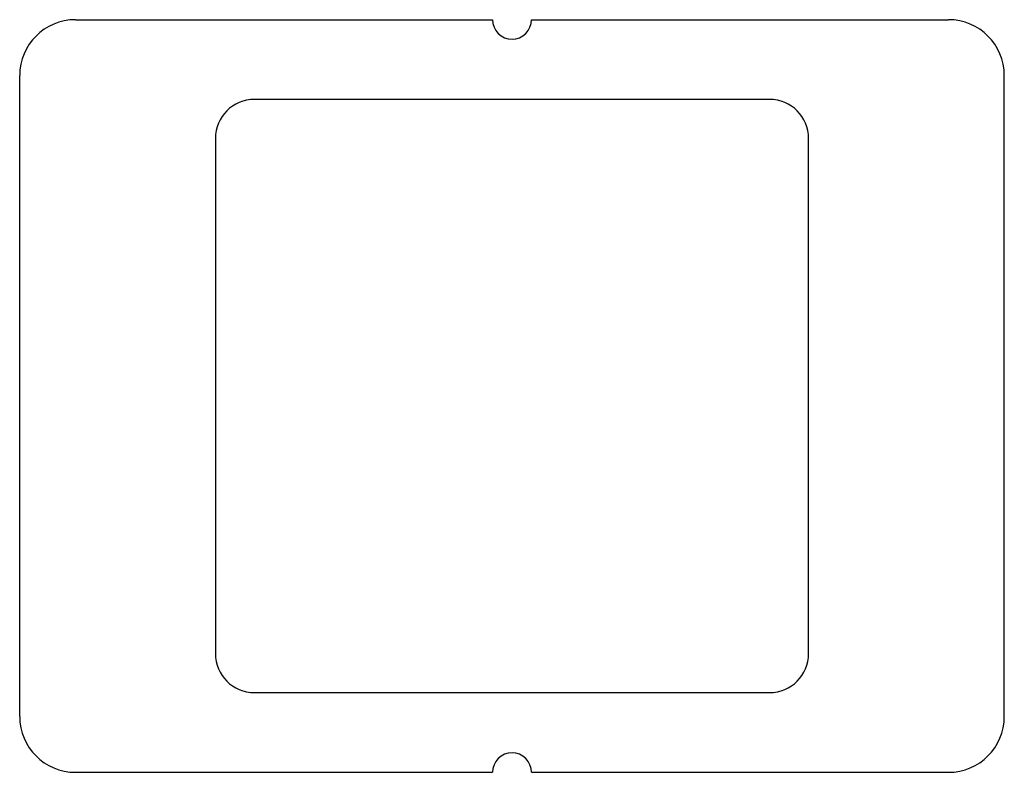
# Model space of a CAD drawing. Header units: millimetres. Extents: x -53 to 53, y -40 to 40.
import ezdxf

# ---------------------------------------------------------------- set-up
doc = ezdxf.new("R2010")
doc.units = ezdxf.units.MM

msp = doc.modelspace()

# ---------------------------------------------------------------- linework, layer by layer
at = {"layer": 'OUTLINE'}
for p, q in [((-47, 40.5), (-2.1, 40.5)), ((2.1, 40.5), (47, 40.5)), ((-53, -34.5), (-53, 34.5)), ((53, -34.5), (53, 34.5)), ((27.725, 31.925), (-27.725, 31.925)), ((-31.925, 27.725), (-31.925, -27.725)), ((31.925, -27.725), (31.925, 27.725)), ((-27.725, -31.925), (27.725, -31.925)), ((-47, -40.5), (-2.1, -40.5)), ((2.1, -40.5), (47, -40.5))]:
    msp.add_line(p, q, dxfattribs=at)
for centre, radius, start, end in [((-47, 34.5), 6, 90, 180), ((0, 40.5), 2.1, 180, 360), ((47, 34.5), 6, 0, 90), ((-27.725, 27.725), 4.2, 90, 180), ((27.725, 27.725), 4.2, 0, 90), ((-27.725, -27.725), 4.2, 180, 270), ((27.725, -27.725), 4.2, 270, 360), ((-47, -34.5), 6, 180, 270), ((47, -34.5), 6, 270, 360), ((0, -40.5), 2.1, 0, 180)]:
    msp.add_arc(centre, radius, start, end, dxfattribs=at)

doc.saveas('drawing.dxf')
